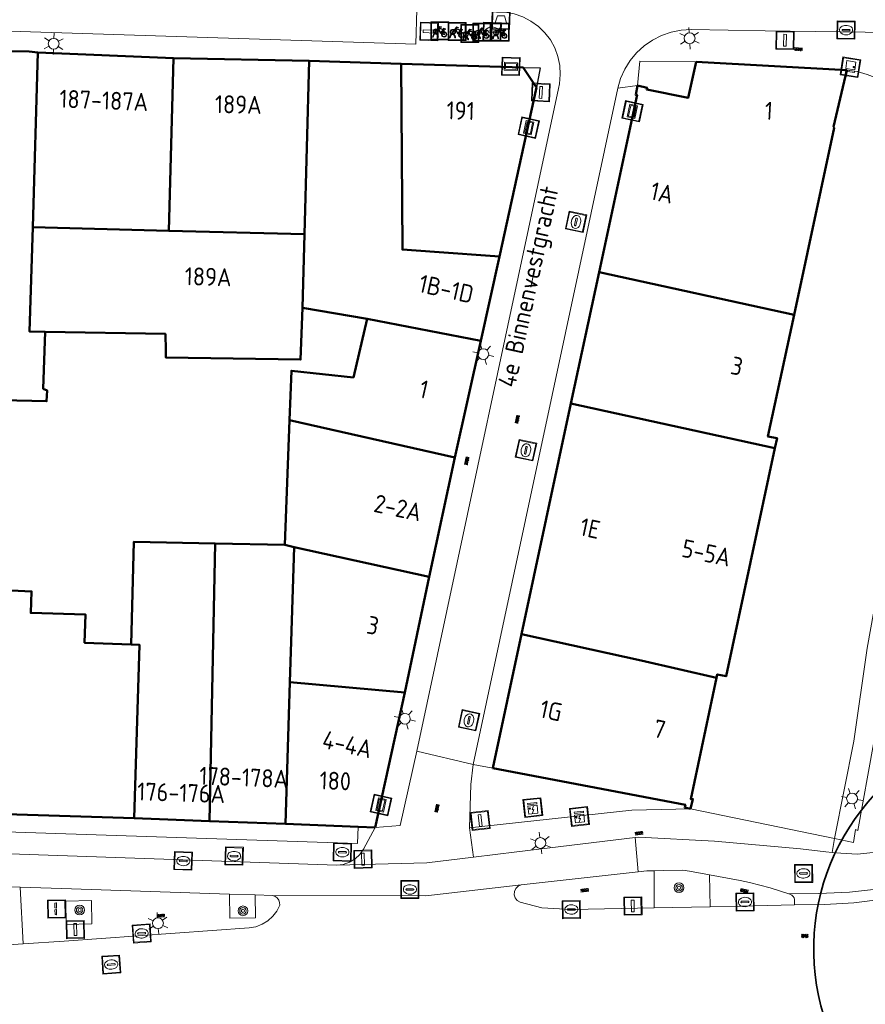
# Model space of a CAD drawing. Header units: metres. Extents: x 94284 to 94615, y 463170 to 463475.
# Tile 6 of 14: x 94392 to 94439, y 463336 to 463391. Entities that reach past the tile are written whole.
import ezdxf
from ezdxf.enums import TextEntityAlignment as Align

# ---------------------------------------------------------------- set-up
doc = ezdxf.new("R2010")
doc.units = ezdxf.units.M
doc.layers.get('0').update_dxf_attribs({"linetype": 'CONTINUOUS'})
for name, color, linetype, lineweight, transparency in [('B-WE-GR-BOOM-S', 251, 'CONTINUOUS', 13, 0.5), ('B-WE-IE-MEUBILAIR_WEGMEUBILAIR_AFVALBAK-S', 251, 'CONTINUOUS', 13, 0.5), ('B-WE-IE-MEUBILAIR_WEGMEUBILAIR_BRIEVENBUS-G', 251, 'CONTINUOUS', 13, 0.5), ('B-WE-IE-MEUBILAIR_WEGMEUBILAIR_FIETSREK-G', 251, 'CONTINUOUS', 13, 0.5), ('B-WE-IE-TERREINAFSCHEIDING-G', 251, 'CONTINUOUS', 13, 0.5), ('B-WE-IE-TERREINAFSCHEIDING_KUNSTMATIG_HEKWERK-G', 251, 'CONTINUOUS', 13, 0.5), ('B-WE-KL-DATA_CAI_KAST-S', 251, 'CONTINUOUS', 13, 0.5), ('B-WE-KL-ET_LS_SR_BORD-S', 251, 'CONTINUOUS', 13, 0.6), ('B-WE-KL-ET_LS_VERDEELKAST-S', 251, 'CONTINUOUS', 13, 0.6), ('B-WE-KL-WATER_BRANDLEIDING_PUT-S', 251, 'CONTINUOUS', 13, 0.6), ('B-WE-KL-WATER_PUT-S', 251, 'CONTINUOUS', 13, 0.6), ('B-WE-OG-TOPOGRAFIE_BEBOUWING-GV', 132, 'CONTINUOUS', 50, 0.6), ('B-WE-OG-TOPOGRAFIE_HUISNUMMER-T25', 251, 'CONTINUOUS', 13, 0.6), ('B-WE-OG-TOPOGRAFIE_STRAATNAAM-T18', 251, 'CONTINUOUS', 13, 0.6), ('B-WE-RI-GWA_KOLK_STRAATKOLK-S', 251, 'CONTINUOUS', 13, 0.6), ('B-WE-RI-GWA_RIOOLPUT_INSPECTIEPUT-S', 251, 'CONTINUOUS', 13, 0.6), ('B-WE-VH-VERHARDING-GV', 251, 'CONTINUOUS', 13, 0.6), ('B-WE-VW-OV_DRAAGCONSTRUCTIE-S', 251, 'CONTINUOUS', 13, 0.6)]:
    doc.layers.add(name, color=color, linetype=linetype, lineweight=lineweight, transparency=transparency)
doc.layers.add('B-WE-KL-ET_LS_OV_LICHTMAST-S', color=190, linetype='CONTINUOUS', lineweight=13)
doc.layers.add('N-OI-KG-GRENS_WERK-G', color=30, linetype='ZZ-WERKGRENS-SO', lineweight=35)
for name, color, linetype in [('B_OVERBOUWLIJN_LIJN_1', 7, 'CONTINUOUS'), ('S_GBKN_SYMBOOL_GV_GROOT_0', 7, 'CONTINUOUS'), ('S_GBKN_SYMBOOL_OV_GROOT_0', 7, 'CONTINUOUS')]:
    doc.layers.add(name, color=color, linetype=linetype)
doc.styles.get("Standard").update_dxf_attribs({"font": 'isocp.shx'})
doc.linetypes.add('ZZ-WERKGRENS-SO', pattern='A,2,-3,[137,NLCS.SHX,S=0.05,R=0,X=-0.55,Y=-0.675],-3,2', length=10)

# ---------------------------------------------------------------- blocks, each defined once
blk = doc.blocks.new('Q_AFVALBAK')
for points in [[(-0.5, 0.5), (0.5, 0.5), (0.5, -0.5), (-0.5, -0.5)], [(-0.336, 0.197), (0.331, 0.197), (0.19, -0.251), (-0.196, -0.251)]]:
    blk.add_lwpolyline(points, close=True)
blk.add_lwpolyline([(-0.442, 0.464), (0.438, 0.464, -0.414214), (0.459, 0.442), (0.459, -0.437, -0.414214), (0.438, -0.459), (-0.442, -0.459, -0.414214), (-0.463, -0.437), (-0.463, 0.442), (-0.463, 0.444), (-0.463, 0.446), (-0.463, 0.448), (-0.462, 0.45), (-0.461, 0.451), (-0.46, 0.453), (-0.459, 0.455), (-0.458, 0.456), (-0.457, 0.457), (-0.456, 0.459), (-0.454, 0.46), (-0.453, 0.461), (-0.451, 0.462), (-0.449, 0.462), (-0.447, 0.463), (-0.446, 0.463), (-0.444, 0.464), (-0.442, 0.464)], format="xyb")
blk = doc.blocks.new('Q_STRAATNAAMBORD')
for points in [[(-0.5, 0.5), (0.5, 0.5), (0.5, -0.5), (-0.5, -0.5)], [(-0.369, 0.22), (0.358, 0.22), (0.358, -0.214), (-0.369, -0.214)]]:
    blk.add_lwpolyline(points, close=True)
for points in [[(-0.442, 0.464), (0.438, 0.464, -0.414214), (0.459, 0.442), (0.459, -0.437, -0.414214), (0.438, -0.459), (-0.442, -0.459, -0.414214), (-0.463, -0.437), (-0.463, 0.442), (-0.463, 0.444), (-0.463, 0.446), (-0.463, 0.448), (-0.462, 0.45), (-0.461, 0.451), (-0.46, 0.453), (-0.459, 0.455), (-0.458, 0.456), (-0.457, 0.457), (-0.456, 0.459), (-0.454, 0.46), (-0.453, 0.461), (-0.451, 0.462), (-0.449, 0.462), (-0.447, 0.463), (-0.446, 0.463), (-0.444, 0.464), (-0.442, 0.464)], [(-0.287, 0.16), (0.281, 0.16, -0.414214), (0.303, 0.139), (0.303, -0.134, -0.414214), (0.281, -0.156), (-0.287, -0.156, -0.414214), (-0.308, -0.134), (-0.308, 0.139), (-0.308, 0.14), (-0.308, 0.142), (-0.307, 0.144), (-0.307, 0.146), (-0.306, 0.148), (-0.305, 0.149), (-0.304, 0.151), (-0.303, 0.152), (-0.302, 0.154), (-0.3, 0.155), (-0.299, 0.156), (-0.297, 0.157), (-0.296, 0.158), (-0.294, 0.159), (-0.292, 0.159), (-0.29, 0.16), (-0.288, 0.16), (-0.287, 0.16)]]:
    blk.add_lwpolyline(points, format="xyb")
blk = doc.blocks.new('Q_ELEKTRAKAST')
for points in [[(-0.5, 0.5), (0.5, 0.5), (0.5, -0.5), (-0.5, -0.5)], [(-0.262, 0.264), (0.25, 0.264), (0.25, 0.187), (-0.262, 0.187)], [(-0.262, 0.107), (0.25, 0.107), (0.25, -0.332), (-0.262, -0.332)]]:
    blk.add_lwpolyline(points, close=True)
blk.add_lwpolyline([(-0.442, 0.464), (0.438, 0.464, -0.414214), (0.459, 0.442), (0.459, -0.437, -0.414214), (0.438, -0.459), (-0.442, -0.459, -0.414214), (-0.463, -0.437), (-0.463, 0.442), (-0.463, 0.444), (-0.463, 0.446), (-0.463, 0.448), (-0.462, 0.45), (-0.461, 0.451), (-0.46, 0.453), (-0.459, 0.455), (-0.458, 0.456), (-0.457, 0.457), (-0.456, 0.459), (-0.454, 0.46), (-0.453, 0.461), (-0.451, 0.462), (-0.449, 0.462), (-0.447, 0.463), (-0.446, 0.463), (-0.444, 0.464), (-0.442, 0.464)], format="xyb")
blk.add_lwpolyline([(-0.177, 0.001, -1), (-0.177, -0.069, -1)], format="xyb", close=True)
blk.add_lwpolyline([(0.044, 0.088), (-0.056, -0.112), (0.044, -0.112), (-0.056, -0.312)])
blk = doc.blocks.new('Q_CAI-KAST')
for points in [[(-0.5, 0.5), (0.5, 0.5), (0.5, -0.5), (-0.5, -0.5)], [(-0.262, 0.264), (0.25, 0.264), (0.25, 0.187), (-0.262, 0.187)], [(-0.262, 0.107), (0.25, 0.107), (0.25, -0.332), (-0.262, -0.332)]]:
    blk.add_lwpolyline(points, close=True)
blk.add_lwpolyline([(-0.442, 0.464), (0.438, 0.464, -0.414214), (0.459, 0.442), (0.459, -0.437, -0.414214), (0.438, -0.459), (-0.442, -0.459, -0.414214), (-0.463, -0.437), (-0.463, 0.442), (-0.463, 0.444), (-0.463, 0.446), (-0.463, 0.448), (-0.462, 0.45), (-0.461, 0.451), (-0.46, 0.453), (-0.459, 0.455), (-0.458, 0.456), (-0.457, 0.457), (-0.456, 0.459), (-0.454, 0.46), (-0.453, 0.461), (-0.451, 0.462), (-0.449, 0.462), (-0.447, 0.463), (-0.446, 0.463), (-0.444, 0.464), (-0.442, 0.464)], format="xyb")
blk.add_circle((-0.177, -0.034), 0.0354)
blk = doc.blocks.new('Q_LICHTMAST')
for points in [[(0, 0.3), (0, 0.6)], [(-0.26, 0.15), (-0.52, 0.3)], [(0.26, 0.15), (0.52, 0.3)], [(-0.26, -0.15), (-0.52, -0.3)], [(0, -0.3), (0, -0.6)], [(0.26, -0.15), (0.52, -0.3)]]:
    blk.add_lwpolyline(points)
blk.add_circle((0, 0), 0.3)
blk = doc.blocks.new('Q_VERKEERSBORDPAAL')
for points in [[(-0.5, 0.5), (0.5, 0.5), (0.5, -0.5), (-0.5, -0.5)], [(-0.08, 0.333), (0.071, 0.333), (0.071, -0.329), (-0.08, -0.329)]]:
    blk.add_lwpolyline(points, close=True)
blk.add_lwpolyline([(-0.442, 0.464), (0.438, 0.464, -0.414214), (0.459, 0.442), (0.459, -0.437, -0.414214), (0.438, -0.459), (-0.442, -0.459, -0.414214), (-0.463, -0.437), (-0.463, 0.442), (-0.463, 0.444), (-0.463, 0.446), (-0.463, 0.448), (-0.462, 0.45), (-0.461, 0.451), (-0.46, 0.453), (-0.459, 0.455), (-0.458, 0.456), (-0.457, 0.457), (-0.456, 0.459), (-0.454, 0.46), (-0.453, 0.461), (-0.451, 0.462), (-0.449, 0.462), (-0.447, 0.463), (-0.446, 0.463), (-0.444, 0.464), (-0.442, 0.464)], format="xyb")
blk = doc.blocks.new('Q_KOLK')
blk.add_lwpolyline([(-0.5, 0.5), (0.5, 0.5), (0.5, -0.5), (-0.5, -0.5)], close=True)
for points in [[(-0.442, 0.464), (0.438, 0.464, -0.414214), (0.459, 0.442), (0.459, -0.437, -0.414214), (0.438, -0.459), (-0.442, -0.459, -0.414214), (-0.463, -0.437), (-0.463, 0.442, -0.414214), (-0.442, 0.464)], [(-0.345, 0.105, 0.380426), (-0.276, -0.18)], [(-0.008, 0.266, 0.240218), (-0.345, 0.105)], [(-0.194, 0.045, 0.853344), (-0.194, -0.032)], [(0.331, 0.111, 0.240191), (-0.008, 0.266)], [(0.185, -0.032, 0.849746), (0.185, 0.045)], [(0.267, -0.176, 0.380426), (0.331, 0.111)], [(-0.276, -0.18, 0.148452), (0.012, -0.257)], [(0.012, -0.257, 0.131742), (0.267, -0.176)]]:
    blk.add_lwpolyline(points, format="xyb")
for points in [[(-0.194, 0.045), (0.185, 0.045)], [(0.185, -0.032), (-0.194, -0.032)]]:
    blk.add_lwpolyline(points)
blk = doc.blocks.new('Q_WATERLEIDINGPUT')
blk.add_lwpolyline([(-0.5, 0.5), (0.5, 0.5), (0.5, -0.5), (-0.5, -0.5)], close=True)
for points in [[(-0.442, 0.464), (0.438, 0.464, -0.414214), (0.459, 0.442), (0.459, -0.437, -0.414214), (0.438, -0.459), (-0.442, -0.459, -0.414214), (-0.463, -0.437), (-0.463, 0.442), (-0.463, 0.444), (-0.463, 0.446), (-0.463, 0.448), (-0.462, 0.45), (-0.461, 0.451), (-0.46, 0.453), (-0.459, 0.455), (-0.458, 0.456), (-0.457, 0.457), (-0.456, 0.459), (-0.454, 0.46), (-0.453, 0.461), (-0.451, 0.462), (-0.449, 0.462), (-0.447, 0.463), (-0.446, 0.463), (-0.444, 0.464), (-0.442, 0.464)], [(-0.345, 0.105, 0.380426), (-0.276, -0.18)], [(-0.008, 0.266, 0.240218), (-0.345, 0.105)], [(-0.194, 0.045, 0.853344), (-0.194, -0.032)], [(0.331, 0.111, 0.240191), (-0.008, 0.266)], [(0.185, -0.032, 0.849746), (0.185, 0.045)], [(0.267, -0.176, 0.380426), (0.331, 0.111)], [(-0.276, -0.18, 0.148452), (0.012, -0.257)], [(0.012, -0.257, 0.131742), (0.267, -0.176)]]:
    blk.add_lwpolyline(points, format="xyb")
for points in [[(-0.194, 0.045), (0.185, 0.045)], [(0.185, -0.032), (-0.194, -0.032)]]:
    blk.add_lwpolyline(points)
blk = doc.blocks.new('Q_INSPECTIE_OF_RIOOLPUT')
blk.add_lwpolyline([(-0.5, 0.5), (0.5, 0.5), (0.5, -0.5), (-0.5, -0.5)], close=True)
for points in [[(-0.442, 0.464), (0.438, 0.464, -0.414214), (0.459, 0.442), (0.459, -0.437, -0.414214), (0.438, -0.459), (-0.442, -0.459, -0.414214), (-0.463, -0.437), (-0.463, 0.442), (-0.463, 0.444), (-0.463, 0.446), (-0.463, 0.448), (-0.462, 0.45), (-0.461, 0.451), (-0.46, 0.453), (-0.459, 0.455), (-0.458, 0.456), (-0.457, 0.457), (-0.456, 0.459), (-0.454, 0.46), (-0.453, 0.461), (-0.451, 0.462), (-0.449, 0.462), (-0.447, 0.463), (-0.446, 0.463), (-0.444, 0.464), (-0.442, 0.464)], [(-0.345, 0.105, 0.380426), (-0.276, -0.18)], [(-0.008, 0.266, 0.240218), (-0.345, 0.105)], [(-0.194, 0.045, 0.853344), (-0.194, -0.032)], [(0.331, 0.111, 0.240191), (-0.008, 0.266)], [(0.185, -0.032, 0.849746), (0.185, 0.045)], [(0.267, -0.176, 0.380426), (0.331, 0.111)], [(-0.276, -0.18, 0.148452), (0.012, -0.257)], [(0.012, -0.257, 0.131742), (0.267, -0.176)]]:
    blk.add_lwpolyline(points, format="xyb")
for points in [[(-0.194, 0.045), (0.185, 0.045)], [(0.185, -0.032), (-0.194, -0.032)]]:
    blk.add_lwpolyline(points)
blk = doc.blocks.new('Q_BRANDKRAAN')
blk.add_lwpolyline([(-0.5, 0.5), (0.5, 0.5), (0.5, -0.5), (-0.5, -0.5)], close=True)
for points in [[(-0.442, 0.464), (0.438, 0.464, -0.414214), (0.459, 0.442), (0.459, -0.437, -0.414214), (0.438, -0.459), (-0.442, -0.459, -0.414214), (-0.463, -0.437), (-0.463, 0.442), (-0.463, 0.444), (-0.463, 0.446), (-0.463, 0.448), (-0.462, 0.45), (-0.461, 0.451), (-0.46, 0.453), (-0.459, 0.455), (-0.458, 0.456), (-0.457, 0.457), (-0.456, 0.459), (-0.454, 0.46), (-0.453, 0.461), (-0.451, 0.462), (-0.449, 0.462), (-0.447, 0.463), (-0.446, 0.463), (-0.444, 0.464), (-0.442, 0.464)], [(-0.345, 0.105, 0.380426), (-0.276, -0.18)], [(-0.008, 0.266, 0.240218), (-0.345, 0.105)], [(-0.194, 0.045, 0.853344), (-0.194, -0.032)], [(0.331, 0.111, 0.240191), (-0.008, 0.266)], [(0.185, -0.032, 0.849746), (0.185, 0.045)], [(0.267, -0.176, 0.380426), (0.331, 0.111)], [(-0.276, -0.18, 0.148452), (0.012, -0.257)], [(0.012, -0.257, 0.131742), (0.267, -0.176)]]:
    blk.add_lwpolyline(points, format="xyb")
for points in [[(-0.194, 0.045), (0.185, 0.045)], [(0.185, -0.032), (-0.194, -0.032)]]:
    blk.add_lwpolyline(points)
blk = doc.blocks.new('Q_BRIEVENBUS')
for points in [[(-0.5, 0.5), (0.5, 0.5), (0.5, -0.5), (-0.5, -0.5)], [(-0.31, 0.1), (-0.053, 0.1), (-0.031, 0.031), (-0.053, 0.01), (-0.31, 0.01), (-0.332, 0.031)], [(0.056, 0.1), (0.314, 0.1), (0.335, 0.031), (0.314, 0.01), (0.056, 0.01), (0.035, 0.031)]]:
    blk.add_lwpolyline(points, close=True)
blk.add_lwpolyline([(-0.442, 0.464), (0.438, 0.464, -0.414214), (0.459, 0.442), (0.459, -0.437, -0.414214), (0.438, -0.459), (-0.442, -0.459, -0.414214), (-0.463, -0.437), (-0.463, 0.442), (-0.463, 0.444), (-0.463, 0.446), (-0.463, 0.448), (-0.462, 0.45), (-0.461, 0.451), (-0.46, 0.453), (-0.459, 0.455), (-0.458, 0.456), (-0.457, 0.457), (-0.456, 0.459), (-0.454, 0.46), (-0.453, 0.461), (-0.451, 0.462), (-0.449, 0.462), (-0.447, 0.463), (-0.446, 0.463), (-0.444, 0.464), (-0.442, 0.464)], format="xyb")
blk = doc.blocks.new('Q_FIETSENREK')
for points in [[(-0.5, 0.5), (0.5, 0.5), (0.5, -0.5), (-0.5, -0.5)], [(-0.063, 0.145), (0.184, 0.054), (0.037, -0.093)]]:
    blk.add_lwpolyline(points, close=True)
for points in [[(-0.442, 0.464), (0.438, 0.464, -0.414214), (0.459, 0.442), (0.459, -0.437, -0.414214), (0.438, -0.459), (-0.442, -0.459, -0.414214), (-0.463, -0.437), (-0.463, 0.442), (-0.463, 0.444), (-0.463, 0.446), (-0.463, 0.448), (-0.462, 0.45), (-0.461, 0.451), (-0.46, 0.453), (-0.459, 0.455), (-0.458, 0.456), (-0.457, 0.457), (-0.456, 0.459), (-0.454, 0.46), (-0.453, 0.461), (-0.451, 0.462), (-0.449, 0.462), (-0.447, 0.463), (-0.446, 0.463), (-0.444, 0.464), (-0.442, 0.464)], [(-0.181, 0.106, 0.847256), (-0.324, -0.144)], [(-0.193, 0.075, 0.842492), (-0.305, -0.118)], [(-0.171, 0.065, 0.053288), (-0.193, 0.075)], [(-0.185, -0.134, 0.502492), (-0.147, 0.044)], [(-0.149, 0.089, 0.06236), (-0.181, 0.106)], [(-0.165, -0.161, 0.494489), (-0.125, 0.068)], [(-0.324, -0.144, 0.089606), (-0.421, -0.348)], [(-0.296, -0.162, 0.110942), (-0.375, -0.348)], [(-0.294, -0.105, 0.006942), (-0.305, -0.118)], [(-0.296, -0.162, 0.02458), (-0.283, -0.168)], [(-0.212, -0.105, 0.381614), (-0.294, -0.105)], [(-0.283, -0.168, 0.148109), (-0.198, -0.173)], [(-0.223, -0.136, 0.533998), (-0.276, -0.136)], [(-0.276, -0.136, 0.009682), (-0.271, -0.138)], [(-0.271, -0.138, 0.120201), (-0.218, -0.144)], [(-0.218, -0.144, 0.003554), (-0.223, -0.136)], [(-0.185, -0.134, 0.017985), (-0.212, -0.105)], [(-0.122, -0.348, 0.075837), (-0.198, -0.173)], [(-0.075, -0.348, 0.094234), (-0.165, -0.161)], [(0.095, -0.16, 0.385208), (0.186, -0.333)], [(0.209, -0.054, 0.224648), (0.108, -0.128)], [(0.126, -0.171, 0.376993), (0.197, -0.303)], [(0.212, -0.086, 0.20829), (0.139, -0.139)], [(0.186, -0.333, 1), (0.287, -0.06)], [(0.197, -0.303, 1), (0.276, -0.09)], [(0.287, -0.06, 0.086253), (0.238, -0.051)], [(0.276, -0.09, 0.079305), (0.241, -0.083)]]:
    blk.add_lwpolyline(points, format="xyb")
for points in [[(-0.171, 0.065), (-0.263, -0.038), (-0.239, -0.059), (-0.147, 0.044)], [(0.081, 0.221), (-0.003, 0.252), (-0.149, 0.089)], [(-0.125, 0.068), (-0.086, 0.111), (0.018, -0.131), (0.095, -0.16)], [(0.238, -0.051), (0.229, 0.053), (0.261, 0.093), (0.302, 0.078), (0.314, 0.11), (0.192, 0.155), (0.18, 0.123), (0.231, 0.104), (0.207, 0.076), (-0.04, 0.167), (0, 0.216), (0.07, 0.191), (0.081, 0.221)], [(0.209, -0.054), (0.199, 0.029), (0.057, -0.108)], [(-0.421, -0.348), (-0.375, -0.348)], [(-0.122, -0.348), (-0.075, -0.348)], [(0.057, -0.108), (0.108, -0.128)], [(0.126, -0.171), (0.253, -0.218), (0.241, -0.083)], [(0.139, -0.139), (0.222, -0.17), (0.212, -0.086)]]:
    blk.add_lwpolyline(points)
blk = doc.blocks.new('Q_BOOM')
for radius in [0.27, 0.18, 0.09]:
    blk.add_circle((0, 0), radius)
blk = doc.blocks.new('S_GBKN_SYMBOOL_GV_GROOT')
for points in [[(-0.1875, 0.03125), (-0.09375, 0.09375)], [(-0.1875, -0.0625), (0.0625, 0.09375)], [(-0.1875, 0.09375), (0.125, -0.09375)], [(-0.1875, 0), (-0.03125, -0.09375)], [(-0.125, -0.09375), (0.1875, 0.09375)], [(-0.0625, 0.09375), (0.1875, -0.0625)], [(0.03125, -0.09375), (0.1875, 0)], [(0.09375, 0.09375), (0.1875, 0.03125)]]:
    blk.add_lwpolyline(points)
blk = doc.blocks.new('S_GBKN_SYMBOOL_OV_GROOT')
for points in [[(-0.21875, 0.0625), (0.21875, 0.0625)], [(-0.21875, 0), (0.21875, 0)], [(-0.1875, 0.0625), (-0.1875, 0)], [(-0.125, 0.09375), (-0.125, 0.0625)], [(-0.125, 0), (-0.125, -0.0625)], [(-0.0625, 0.0625), (-0.0625, 0)], [(0, 0.09375), (0, 0.0625)], [(0, 0), (0, -0.0625)], [(0.0625, 0.0625), (0.0625, 0)], [(0.125, 0.09375), (0.125, 0.0625)], [(0.125, 0), (0.125, -0.0625)], [(0.1875, 0.0625), (0.1875, 0)], [(-0.21875, -0.0625), (0.21875, -0.0625)], [(-0.1875, -0.0625), (-0.1875, -0.09375)], [(-0.0625, -0.0625), (-0.0625, -0.09375)], [(0.0625, -0.0625), (0.0625, -0.09375)], [(0.1875, -0.0625), (0.1875, -0.09375)]]:
    blk.add_lwpolyline(points)

msp = doc.modelspace()

# ---------------------------------------------------------------- linework, layer by layer
at = {"layer": 'B-WE-IE-TERREINAFSCHEIDING-G'}
msp.add_line((94418.559, 463349.041), (94417.472, 463349.254), dxfattribs=at)
at = {"layer": 'B-WE-IE-TERREINAFSCHEIDING_KUNSTMATIG_HEKWERK-G'}
msp.add_line((94417.274, 463345.724), (94417.352, 463348.131), dxfattribs=at)
at = {"layer": 'B-WE-OG-TOPOGRAFIE_BEBOUWING-GV'}
for p, q in [((94393.013, 463379.115), (94393.294, 463388.808)), ((94400.837, 463388.499), (94393.294, 463388.808)), ((94400.58, 463378.913), (94400.837, 463388.499)), ((94408.369, 463388.346), (94400.837, 463388.499)), ((94408.369, 463388.346), (94408.111, 463378.711)), ((94413.473, 463388.191), (94408.369, 463388.346)), ((94438.215, 463387.838), (94429.847, 463388.305)), ((94418.941, 463377.482), (94420.996, 463386.869)), ((94400.58, 463378.913), (94393.013, 463379.115)), ((94408.111, 463378.711), (94400.58, 463378.913)), ((94408.002, 463374.632), (94408.111, 463378.711)), ((94417.905, 463372.795), (94418.941, 463377.482)), ((94424.461, 463376.617), (94422.895, 463369.303)), ((94435.291, 463374.246), (94424.461, 463376.617)), ((94408.002, 463374.632), (94411.592, 463374.009)), ((94417.905, 463372.795), (94411.592, 463374.009)), ((94416.45, 463366.307), (94417.905, 463372.795)), ((94422.895, 463369.303), (94420.15, 463356.494)), ((94434.226, 463366.821), (94422.895, 463369.303)), ((94407.28, 463368.383), (94407.017, 463361.46)), ((94416.45, 463366.307), (94407.28, 463368.383)), ((94415.027, 463359.671), (94416.45, 463366.307)), ((94402.839, 463346.108), (94403.146, 463361.537)), ((94407.017, 463361.46), (94403.146, 463361.537)), ((94407.017, 463361.46), (94407.526, 463361.326)), ((94415.027, 463359.671), (94407.526, 463361.326)), ((94413.681, 463353.258), (94415.027, 463359.671)), ((94420.15, 463356.494), (94418.559, 463349.041)), ((94407.291, 463353.817), (94407.046, 463345.947)), ((94413.681, 463353.258), (94407.291, 463353.817)), ((94412.032, 463345.756), (94413.681, 463353.258)), ((94360.69, 463347.47), (94398.651, 463346.26)), ((94402.839, 463346.108), (94407.046, 463345.947)), ((94407.046, 463345.947), (94411.086, 463345.793)), ((94411.086, 463345.793), (94412.032, 463345.756))]:
    msp.add_line(p, q, dxfattribs=at)
for points in [[(94393.294, 463388.808), (94392.821, 463388.863), (94388.81, 463388.95)], [(94429.847, 463388.305), (94429.415, 463386.303), (94427.109, 463386.757), (94427.134, 463386.854), (94426.607, 463386.986)], [(94420.996, 463386.869), (94420.246, 463387.973), (94413.473, 463388.191)], [(94418.941, 463377.482), (94415.317, 463377.737), (94413.548, 463377.862), (94413.547, 463377.937), (94413.473, 463388.191)], [(94435.291, 463374.246), (94437.52, 463384.623), (94437.486, 463384.687), (94438.215, 463387.838)], [(94426.607, 463386.986), (94426.502, 463386.458), (94426.571, 463386.471), (94424.461, 463376.617)], [(94393.71, 463373.29), (94392.844, 463373.304), (94393.013, 463379.115)], [(94393.71, 463373.29), (94400.38, 463373.18), (94400.41, 463372.26), (94400.4, 463371.867), (94407.886, 463371.753), (94408.002, 463374.632)], [(94434.226, 463366.821), (94434.345, 463367.379), (94433.838, 463367.485), (94435.291, 463374.246)], [(94411.592, 463374.009), (94410.823, 463370.764), (94407.385, 463371.131), (94407.28, 463368.383)], [(94387.231, 463370.495), (94387.19, 463369.59), (94393.79, 463369.44), (94393.82, 463370.03), (94393.6, 463370.13), (94393.71, 463373.29)], [(94430.984, 463354.067), (94431.024, 463354.257), (94431.513, 463354.152), (94434.226, 463366.821)], [(94403.146, 463361.537), (94398.635, 463361.627), (94398.49, 463355.91)], [(94407.526, 463361.326), (94407.362, 463356.086), (94407.291, 463353.817)], [(94398.49, 463355.91), (94395.897, 463356.014), (94395.945, 463357.593), (94392.903, 463357.674), (94392.952, 463358.867), (94389.626, 463359.034), (94389.562, 463356.269), (94382.672, 463356.546), (94382.729, 463359.256), (94379.652, 463359.328), (94379.566, 463356.671), (94372.836, 463356.942), (94372.877, 463359.615), (94369.543, 463359.751), (94369.51, 463357.076), (94367.599, 463357.153), (94366.322, 463357.204), (94360.96, 463357.42)], [(94430.984, 463354.067), (94426.803, 463355.037), (94420.15, 463356.494)], [(94398.651, 463346.26), (94398.952, 463355.891), (94398.49, 463355.91)], [(94429.547, 463346.779), (94429.676, 463347.328), (94429.558, 463347.333), (94430.984, 463354.067)], [(94418.559, 463349.041), (94429.26, 463347.001), (94429.225, 463346.855), (94429.547, 463346.779)], [(94398.651, 463346.26), (94400.05, 463346.215), (94402.839, 463346.108)]]:
    msp.add_lwpolyline(points, dxfattribs=at)
at = {"layer": 'B-WE-OG-TOPOGRAFIE_STRAATNAAM-T18'}
msp.add_line((94420.67, 463375.777), (94420.883, 463376.754), dxfattribs=at)
at = {"layer": 'B-WE-VH-VERHARDING-GV'}
for p, q in [((94414.352, 463349.993), (94422.205, 463386.81)), ((94425.502, 463386.825), (94417.472, 463349.254)), ((94426.607, 463386.986), (94425.502, 463386.825)), ((94417.472, 463349.254), (94414.352, 463349.993)), ((94417.472, 463349.254), (94417.352, 463348.131)), ((94429.547, 463346.779), (94437.543, 463345.13)), ((94417.274, 463345.724), (94417.493, 463344.096)), ((94426.633, 463343.285), (94426.469, 463345.194)), ((94437.404, 463344.367), (94437.543, 463345.13)), ((94420.13, 463342.56), (94426.633, 463343.285)), ((94427.528, 463343.347), (94427.533, 463341.284)), ((94430.591, 463343.117), (94432.303, 463342.808)), ((94430.636, 463341.347), (94430.591, 463343.117)), ((94392.492, 463339.28), (94392.32, 463342.435)), ((94405.364, 463342.003), (94403.942, 463342.05)), ((94405.364, 463342.003), (94406.35, 463341.97)), ((94427.533, 463341.284), (94422.93, 463341.19)), ((94427.533, 463341.284), (94430.636, 463341.347)), ((94380.641, 463338.524), (94392.492, 463339.28))]:
    msp.add_line(p, q, dxfattribs=at)
for points in [[(94357.667, 463392.95), (94357.59, 463391.088), (94414.287, 463389.284), (94414.347, 463391.21)], [(94418.771, 463391.065), (94419.254, 463391.049), (94419.753, 463390.959), (94420.233, 463390.797), (94420.684, 463390.564), (94421.095, 463390.268), (94421.458, 463389.914), (94421.764, 463389.51), (94422.007, 463389.065), (94422.182, 463388.589), (94422.284, 463388.092), (94422.311, 463387.586), (94422.263, 463387.081), (94422.205, 463386.81)], [(94425.502, 463386.825), (94425.659, 463387.368), (94425.888, 463387.884), (94426.185, 463388.364), (94426.545, 463388.8), (94426.961, 463389.182), (94427.425, 463389.504), (94427.929, 463389.759), (94428.462, 463389.944), (94429.017, 463390.054), (94429.58, 463390.088), (94433.69, 463390.026)], [(94433.69, 463390.026), (94440.62, 463389.922), (94441.269, 463389.782), (94441.899, 463389.57), (94442.501, 463389.288), (94443.067, 463388.94), (94443.59, 463388.531), (94444.063, 463388.065), (94444.481, 463387.549), (94444.839, 463386.989), (94445.13, 463386.392), (94445.353, 463385.766), (94445.504, 463385.119), (94445.581, 463384.459), (94445.582, 463383.795), (94445.509, 463383.135), (94445.491, 463383.031)], [(94429.847, 463388.305), (94426.731, 463388.336), (94426.607, 463386.986)], [(94437.543, 463345.13), (94438.603, 463350.549), (94439.343, 463355.72), (94443.528, 463378.944), (94443.692, 463379.852), (94443.742, 463380.607), (94443.717, 463381.363), (94443.616, 463382.112), (94443.44, 463382.848), (94443.191, 463383.562), (94442.872, 463384.248), (94442.486, 463384.899), (94442.037, 463385.507), (94441.698, 463385.977), (94441.308, 463386.405), (94440.872, 463386.786), (94440.396, 463387.115), (94439.885, 463387.388), (94439.347, 463387.601), (94438.788, 463387.752), (94438.215, 463387.838)], [(94414.352, 463349.993), (94413.411, 463345.861), (94412.032, 463345.756)], [(94437.543, 463345.13), (94438.591, 463344.916), (94438.703, 463345.645), (94438.828, 463345.592), (94439.7, 463350.395)], [(94302.15, 463348.472), (94321.754, 463347.716), (94322.278, 463347.805), (94411.056, 463344.864), (94411.086, 463345.793)], [(94417.274, 463345.724), (94426.28, 463346.72), (94429.547, 463346.779)], [(94409.906, 463343.65), (94410.263, 463343.698), (94410.604, 463343.818), (94410.913, 463344.004), (94411.178, 463344.249), (94411.389, 463344.542), (94412.032, 463345.756)], [(94417.493, 463344.096), (94419.906, 463344.391), (94426.469, 463345.194)], [(94426.469, 463345.194), (94426.68, 463345.22), (94430.873, 463344.993), (94435.644, 463344.556), (94437.054, 463344.395), (94437.404, 463344.367)], [(94443.695, 463345.327), (94442.976, 463345.063), (94441.855, 463344.738), (94440.714, 463344.491), (94439.684, 463344.358), (94438.791, 463344.269), (94437.89, 463344.327), (94437.404, 463344.367)], [(94354.216, 463342.653), (94364.15, 463342.34), (94366.272, 463342.336), (94368.393, 463342.409), (94370.51, 463342.56), (94372.62, 463342.788), (94374.72, 463343.093), (94376.808, 463343.474), (94378.15, 463343.798), (94379.504, 463344.064), (94380.869, 463344.27), (94382.242, 463344.417), (94383.62, 463344.503), (94385, 463344.53), (94387.453, 463344.443), (94409.906, 463343.65)], [(94417.493, 463344.096), (94414.909, 463343.78), (94409.906, 463343.65)], [(94435.002, 463342.06), (94436.671, 463342.084), (94438.362, 463342.152), (94440.043, 463342.344), (94441.706, 463342.659), (94443.341, 463343.095), (94444.94, 463343.649), (94445.553, 463343.888), (94445.713, 463343.973)], [(94446.01, 463343.425), (94445.844, 463343.35), (94444.915, 463342.981), (94443.379, 463342.472), (94441.813, 463342.065), (94440.224, 463341.764), (94438.618, 463341.568), (94437.002, 463341.479), (94435.317, 463341.45)], [(94426.633, 463343.285), (94427.12, 463343.339), (94427.528, 463343.347)], [(94430.591, 463343.117), (94429.483, 463343.317), (94429.12, 463343.38), (94428.061, 463343.358), (94427.528, 463343.347)], [(94392.32, 463342.435), (94387.527, 463342.596), (94385.829, 463342.653)], [(94392.32, 463342.435), (94394.611, 463342.358), (94403.942, 463342.05)], [(94420.13, 463342.56), (94414.837, 463341.959), (94406.35, 463341.97)], [(94422.93, 463341.19), (94421.28, 463341.28), (94420.081, 463341.609), (94419.924, 463341.699), (94419.81, 463341.84), (94419.754, 463342.012), (94419.764, 463342.193), (94419.837, 463342.358), (94419.965, 463342.486), (94420.13, 463342.56)], [(94432.303, 463342.808), (94432.815, 463342.692), (94433.959, 463342.388), (94435.002, 463342.06)], [(94406.35, 463341.97), (94406.483, 463341.92), (94406.596, 463341.833), (94406.679, 463341.717), (94406.725, 463341.582), (94406.73, 463341.44), (94406.564, 463341.109), (94406.34, 463340.814), (94406.067, 463340.565), (94405.752, 463340.37), (94405.407, 463340.236), (94405.043, 463340.167), (94394.771, 463339.425), (94392.492, 463339.28)], [(94403.942, 463342.05), (94403.97, 463340.704), (94405.39, 463340.733), (94405.364, 463342.003)], [(94435.317, 463341.45), (94435.322, 463341.75), (94435.292, 463341.839), (94435.242, 463341.919), (94435.174, 463341.985), (94435.092, 463342.033), (94435.002, 463342.06)], [(94394.85, 463341.659), (94394.876, 463340.367), (94396.297, 463340.396), (94396.271, 463341.688), (94394.85, 463341.659)], [(94435.317, 463341.45), (94432.361, 463341.382), (94430.636, 463341.347)]]:
    msp.add_lwpolyline(points, dxfattribs=at)
at = {"layer": 'B_OVERBOUWLIJN_LIJN_1'}
msp.add_lwpolyline([(94420.246, 463387.973), (94421.201, 463387.963), (94420.996, 463386.869)], dxfattribs=at)
at = {"layer": 'N-OI-KG-GRENS_WERK-G', "flags": 128}
msp.add_lwpolyline([(94453.307, 463327.189, -0.9132), (94442.56, 463349.821), (94507.186, 463394.064), (94545.224, 463393.835), (94555.728, 463380.106), (94453.307, 463327.189)], format="xyb", dxfattribs=at)

# ---------------------------------------------------------------- block references
at = {"layer": 'B-WE-GR-BOOM-S'}
for p, rotation in [((94428.905, 463342.402), 1.190109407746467), ((94395.621, 463341.164), 1.16913932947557), ((94404.689, 463341.119), 1.169962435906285)]:
    msp.add_blockref('Q_BOOM', p, dxfattribs=dict(at, rotation=rotation))
at = {"layer": 'B-WE-IE-MEUBILAIR_WEGMEUBILAIR_AFVALBAK-S', "rotation": 178.1026969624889}
msp.add_blockref('Q_AFVALBAK', (94419.011, 463390.602), dxfattribs=at)
at = {"layer": 'B-WE-IE-MEUBILAIR_WEGMEUBILAIR_BRIEVENBUS-G', "rotation": 91.1528554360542}
msp.add_blockref('Q_BRIEVENBUS', (94394.349, 463341.226), dxfattribs=at)
at = {"layer": 'B-WE-IE-MEUBILAIR_WEGMEUBILAIR_FIETSREK-G'}
for p in [(94415.628, 463390.012), (94416.576, 463389.986), (94417.297, 463389.864), (94417.962, 463389.937), (94418.971, 463389.937)]:
    msp.add_blockref('Q_FIETSENREK', p, dxfattribs=at)
at = {"layer": 'B-WE-KL-DATA_CAI_KAST-S', "rotation": 171.4643448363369}
msp.add_blockref('Q_CAI-KAST', (94438.422, 463387.996), dxfattribs=at)
at = {"layer": 'B-WE-KL-ET_LS_OV_LICHTMAST-S'}
for p, rotation in [((94429.493, 463389.604), 3.455938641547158), ((94394.179, 463389.301), 177.6541823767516), ((94418.035, 463372.054), 77.35996934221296), ((94413.68, 463351.79), 77.60307202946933), ((94438.511, 463347.358), 78.93223258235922), ((94421.207, 463344.887), 6.975615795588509), ((94399.969, 463340.431), 4.131596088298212)]:
    msp.add_blockref('Q_LICHTMAST', p, dxfattribs=dict(at, rotation=rotation))
at = {"layer": 'B-WE-KL-ET_LS_SR_BORD-S'}
for p, rotation in [((94419.565, 463388.045), 178.1564787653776), ((94426.322, 463385.547), 77.91397909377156), ((94420.559, 463384.64), 77.65162945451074), ((94412.357, 463347.002), 77.60307202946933)]:
    msp.add_blockref('Q_STRAATNAAMBORD', p, dxfattribs=dict(at, rotation=rotation))
at = {"layer": 'B-WE-KL-ET_LS_VERDEELKAST-S', "rotation": 6.310863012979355}
for p in [(94420.787, 463346.855), (94423.376, 463346.365)]:
    msp.add_blockref('Q_ELEKTRAKAST', p, dxfattribs=at)
at = {"layer": 'B-WE-KL-WATER_BRANDLEIDING_PUT-S', "rotation": 178.1026235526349}
msp.add_blockref('Q_BRANDKRAAN', (94410.207, 463344.382), dxfattribs=at)
at = {"layer": 'B-WE-KL-WATER_PUT-S'}
for p, rotation in [((94418.523, 463389.977), 178.1227588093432), ((94404.194, 463344.166), 177.9772557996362), ((94435.819, 463343.195), 0.8238489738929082)]:
    msp.add_blockref('Q_WATERLEIDINGPUT', p, dxfattribs=dict(at, rotation=rotation))
at = {"layer": 'B-WE-RI-GWA_KOLK_STRAATKOLK-S'}
for p, rotation in [((94438.177, 463390.062), 179.140214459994), ((94423.188, 463379.401), 77.93576128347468), ((94420.408, 463366.714), 77.93576128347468), ((94417.243, 463351.707), 77.93576128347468), ((94401.37, 463343.89), 177.9772557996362), ((94432.57, 463341.607), 1.317803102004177), ((94422.93, 463341.19), 1.169901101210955), ((94399.067, 463339.861), 4.131596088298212)]:
    msp.add_blockref('Q_KOLK', p, dxfattribs=dict(at, rotation=rotation))
at = {"layer": 'B-WE-RI-GWA_RIOOLPUT_INSPECTIEPUT-S'}
for p, rotation in [((94413.954, 463342.309), 179.9257389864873), ((94397.38, 463338.13), 4.13159608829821)]:
    msp.add_blockref('Q_INSPECTIE_OF_RIOOLPUT', p, dxfattribs=dict(at, rotation=rotation))
at = {"layer": 'B-WE-VW-OV_DRAAGCONSTRUCTIE-S'}
for p, rotation in [((94415.024, 463389.987), 88.21566182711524), ((94434.786, 463389.496), 179.140214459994), ((94421.231, 463386.599), 177.206144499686), ((94417.867, 463346.138), 6.310863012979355), ((94411.357, 463343.987), 1.488462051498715), ((94426.341, 463341.385), 1.169901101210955), ((94395.383, 463340.078), 1.169139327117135)]:
    msp.add_blockref('Q_VERKEERSBORDPAAL', p, dxfattribs=dict(at, rotation=rotation))
at = {"layer": 'S_GBKN_SYMBOOL_GV_GROOT_0', "rotation": 0.986002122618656}
msp.add_blockref('S_GBKN_SYMBOOL_GV_GROOT', (94435.889, 463339.724), dxfattribs=at)
at = {"layer": 'S_GBKN_SYMBOOL_OV_GROOT_0'}
for p, rotation in [((94435.542, 463388.993), 176.8057597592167), ((94419.927, 463368.435), 77.95934998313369), ((94417.119, 463366.126), 77.95934998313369), ((94415.47, 463346.822), 77.17056451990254), ((94426.682, 463345.437), 7.024732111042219), ((94423.664, 463342.269), 6.361465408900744), ((94432.534, 463342.232), 167.2344342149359), ((94400.127, 463340.858), 4.131596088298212)]:
    msp.add_blockref('S_GBKN_SYMBOOL_OV_GROOT', p, dxfattribs=dict(at, rotation=rotation))

# ---------------------------------------------------------------- texts
at = {"layer": 'B-WE-OG-TOPOGRAFIE_HUISNUMMER-T25'}
for s, rotation, p in [('187-187A', 357.7, (94396.963, 463386.156)), ('189A', 358.8, (94404.433, 463385.925)), ('191', 358.2, (94416.779, 463385.583)), ('1', 356.8, (94433.892, 463385.575)), ('1A', 347.9, (94427.961, 463381.021)), ('189A', 358.5, (94402.757, 463376.354)), ('1B-1D', 347.5, (94415.982, 463375.678)), ('3', 347.9, (94432.12, 463371.391)), ('1', 347.3, (94414.738, 463370.098)), ('2-2A', 347.9, (94413.294, 463363.513)), ('1E', 347.9, (94423.967, 463362.375)), ('5-5A', 347.9, (94430.425, 463361.01)), ('3', 348.1, (94411.907, 463356.978)), ('1G', 348, (94421.799, 463352.246)), ('7', 348, (94427.825, 463351.218)), ('4-4A', 347.6, (94410.486, 463350.37)), ('178-178A', 357.8, (94404.734, 463348.537)), ('180', 357.8, (94409.817, 463348.343)), ('176-176A', 358.2, (94401.26, 463347.677))]:
    msp.add_text(s, height=1, rotation=rotation, dxfattribs=at).set_placement(p, align=Align.MIDDLE)
at = {"layer": 'B-WE-OG-TOPOGRAFIE_STRAATNAAM-T18'}
msp.add_text('4e Binnenvestgracht', height=1, rotation=77.7011, dxfattribs=at).set_placement((94420.67, 463375.777), align=Align.MIDDLE)

doc.saveas('drawing.dxf')
